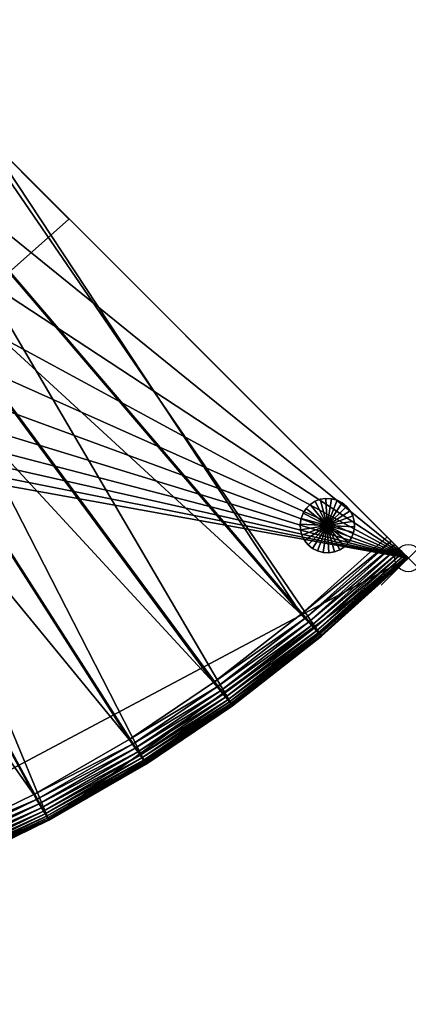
# Model space of a CAD drawing. Header units: inches. Extents: x 0 to 40.9, y -28 to 8.2.
# Tile 4 of 4: x 26.6 to 40.9, y -28 to 8.2. Entities that reach past the tile are written whole.
import ezdxf

# ---------------------------------------------------------------- set-up
doc = ezdxf.new("R2010")
doc.units = ezdxf.units.IN
doc.header["$MEASUREMENT"] = 0
doc.header["$PDMODE"] = 35
doc.header["$PDSIZE"] = 1
for name, color, linetype in [('A-FURN-3-NODE', 7, 'Continuous'), ('A-FURN-3-ST', 151, 'Continuous'), ('A-FURN-3-ST-BK', 151, 'Continuous'), ('A-FURN-3-ST-LG', 252, 'Continuous')]:
    doc.layers.add(name, color=color, linetype=linetype)

msp = doc.modelspace()

# ---------------------------------------------------------------- linework, layer by layer
at = {"layer": 'A-FURN-3-NODE'}
msp.add_point((40.878, -11.59), dxfattribs=at)

# ---------------------------------------------------------------- meshes
at = {"layer": 'A-FURN-3-ST'}
mesh = msp.add_polyface(dxfattribs=at)
corners = [(24.492, 4.804, 1.5), (40.878, -11.59, 1.5), (37.688, -14.462, 1.5), (22.502, 3.294, 1.5), (34.412, -17.017, 1.5), (20.524, 1.768, 1.5), (31.245, -19.162, 1.5), (18.699, 0.452, 1.5), (27.671, -21.232, 1.5), (24.492, 4.804, 12.132), (40.878, -11.59, 12.132), (16.545, -0.72, 12.132), (14.419, -1.874, 12.132), (40.878, -11.59, 12.132), (40.847, -11.559, 13.928), (40.87, -11.582, 13.741), (40.878, -11.59, 13.532), (40.753, -11.465, 14.236), (40.808, -11.52, 14.093), (40.598, -11.31, 14.456), (40.683, -11.395, 14.357), (40.38, -11.092, 14.588), (40.497, -11.209, 14.533), (40.1, -10.812, 14.632), (40.248, -10.96, 14.621), (24.873, 4.423, 14.533), (24.492, 4.804, 12.132), (40.878, -11.59, 12.132), (37.688, -14.462, 13.532), (36.938, -13.657, 14.632), (25.27, 4.026, 14.632), (19.26, -0.495, 14.632), (30.618, -18.257, 14.632), (33.722, -16.159, 14.632), (21.15, 0.863, 14.632), (37.68, -14.454, 13.741), (37.658, -14.43, 13.928), (37.62, -14.39, 14.093), (37.568, -14.333, 14.236), (37.5, -14.261, 14.357), (37.081, -13.81, 14.621), (37.208, -13.947, 14.588), (37.321, -14.067, 14.533), (37.418, -14.172, 14.456)]
mesh.append_faces([[corners[k] for k in face] for face in [(26, 16, 27)]], dxfattribs={"vtx0": -1})
mesh.append_faces([[corners[k] for k in face] for face in [(19, 17, 14), (23, 21, 19), (25, 23, 19), (26, 19, 14), (26, 14, 16)]], dxfattribs={"vtx0": -1, "vtx1": -1, "vtx2": -1})
mesh.append_faces([[corners[k] for k in face] for face in [(3, 2, 4), (5, 4, 6), (7, 6, 8), (31, 32, 33), (34, 33, 29)]], dxfattribs={"vtx0": -1, "vtx2": -1})
mesh.append_faces([[corners[k] for k in face] for face in [(7, 5, 6), (11, 12, 13), (34, 31, 33)]], dxfattribs={"vtx1": -1, "vtx2": -1})
mesh.append_faces([[corners[k] for k in face] for face in [(0, 1, 2), (9, 10, 1), (2, 1, 10), (14, 15, 16), (17, 18, 14), (19, 20, 17), (21, 22, 19), (23, 24, 21), (27, 16, 28), (29, 23, 30), (16, 15, 35), (15, 14, 36), (14, 18, 37), (38, 37, 18), (18, 17, 38), (39, 38, 17), (17, 20, 39), (24, 23, 29), (29, 40, 24), (21, 24, 40), (40, 41, 21), (22, 21, 41), (41, 42, 22), (19, 22, 42), (42, 43, 19), (20, 19, 43), (43, 39, 20)]], dxfattribs={"vtx2": -1})
mesh = msp.add_polyface(dxfattribs=at)
corners = [(22.502, 3.294, 1.5), (24.492, 4.804, 1.5), (37.688, -14.462, 1.5), (20.524, 1.768, 1.5), (34.412, -17.017, 1.5), (40.878, -11.59, 1.5), (24.492, 4.804, 12.132), (22.502, 3.294, 12.132), (18.699, 0.452, 12.132), (16.545, -0.72, 12.132), (40.878, -11.59, 12.132), (20.524, 1.768, 12.132), (22.502, 3.294, 12.132), (24.492, 4.804, 12.132), (22.502, 3.294, 12.132), (24.492, 4.804, 12.132), (40.878, -11.59, 12.132), (20.524, 1.768, 12.132), (18.699, 0.452, 12.132), (16.545, -0.72, 12.132), (14.419, -1.874, 12.132), (25.122, 4.174, 14.621), (25.27, 4.026, 14.632), (40.1, -10.812, 14.632), (24.873, 4.423, 14.533), (24.99, 4.306, 14.588), (24.686, 4.61, 14.357), (24.772, 4.524, 14.456), (24.562, 4.734, 14.093), (24.616, 4.68, 14.236), (24.5, 4.796, 13.741), (24.523, 4.773, 13.928), (24.492, 4.804, 13.532), (40.598, -11.31, 14.456), (23.192, 2.437, 14.632), (21.15, 0.863, 14.632), (36.938, -13.657, 14.632), (22.502, 3.294, 13.532), (22.509, 3.285, 13.741), (22.53, 3.259, 13.928), (22.565, 3.217, 14.093), (22.613, 3.157, 14.236), (23.061, 2.599, 14.621), (22.944, 2.745, 14.588), (22.84, 2.874, 14.533), (22.751, 2.985, 14.456), (22.675, 3.079, 14.357)]
mesh.append_faces([[corners[k] for k in face] for face in [(34, 36, 22)]], dxfattribs={"vtx0": -1, "vtx1": -1})
mesh.append_faces([[corners[k] for k in face] for face in [(24, 21, 23), (28, 26, 24), (15, 30, 28), (15, 28, 24), (15, 24, 33)]], dxfattribs={"vtx0": -1, "vtx1": -1, "vtx2": -1})
mesh.append_faces([[corners[k] for k in face] for face in [(13, 12, 10)]], dxfattribs={"vtx1": -1})
mesh.append_faces([[corners[k] for k in face] for face in [(0, 1, 2), (3, 0, 4), (8, 9, 10), (11, 8, 10), (12, 11, 10), (17, 14, 16), (18, 17, 16), (19, 18, 16), (20, 19, 16), (34, 35, 36)]], dxfattribs={"vtx1": -1, "vtx2": -1})
mesh.append_faces([[corners[k] for k in face] for face in [(5, 1, 6), (7, 6, 1), (14, 15, 16), (21, 22, 23), (24, 25, 21), (26, 27, 24), (28, 29, 26), (30, 31, 28), (15, 32, 30), (32, 15, 14), (30, 32, 37), (31, 30, 38), (28, 31, 39), (29, 28, 40), (26, 29, 41), (42, 34, 22), (22, 21, 42), (43, 42, 21), (21, 25, 43), (44, 43, 25), (25, 24, 44), (45, 44, 24), (24, 27, 45), (46, 45, 27), (27, 26, 46)]], dxfattribs={"vtx2": -1})
mesh = msp.add_polyface(dxfattribs=at)
corners = [(16.545, -0.72, 1.5), (18.699, 0.452, 1.5), (27.671, -21.232, 1.5), (14.419, -1.874, 1.5), (24.032, -23.011, 1.5), (16.545, -0.72, 12.132), (18.699, 0.452, 12.132), (7.422, -4.05, 12.132), (4.973, -4.43, 12.132), (40.878, -11.59, 12.132), (9.798, -3.498, 12.132), (12.133, -2.788, 12.132), (14.419, -1.874, 12.132), (12.133, -2.788, 12.132), (14.419, -1.874, 12.132), (40.878, -11.59, 12.132), (9.798, -3.498, 12.132), (7.422, -4.05, 12.132), (4.973, -4.43, 12.132), (18.699, 0.452, 13.532), (18.699, 0.452, 12.132), (16.545, -0.72, 12.132), (17.037, -1.704, 14.632), (14.84, -2.89, 14.632), (27.111, -20.285, 14.632), (19.26, -0.495, 14.632), (30.618, -18.257, 14.632), (18.705, 0.442, 13.741), (20.53, 1.759, 13.741), (18.722, 0.414, 13.928), (20.549, 1.731, 13.928), (18.75, 0.366, 14.093), (20.58, 1.686, 14.093), (18.789, 0.3, 14.236), (20.624, 1.623, 14.236), (18.839, 0.215, 14.357), (20.68, 1.541, 14.357), (16.545, -0.72, 13.532), (16.55, -0.73, 13.741), (16.565, -0.759, 13.928), (16.59, -0.808, 14.093), (16.624, -0.877, 14.236), (16.944, -1.517, 14.621), (19.153, -0.315, 14.621), (16.86, -1.35, 14.588), (19.058, -0.154, 14.588), (16.787, -1.202, 14.533), (18.974, -0.012, 14.533), (16.723, -1.074, 14.456), (18.901, 0.111, 14.456), (16.668, -0.966, 14.357), (21.15, 0.863, 14.632), (21.031, 1.035, 14.621), (20.925, 1.189, 14.588), (20.831, 1.325, 14.533), (20.749, 1.442, 14.456)]
mesh.append_faces([[corners[k] for k in face] for face in [(0, 1, 2), (3, 0, 4), (7, 8, 9), (10, 7, 9), (11, 10, 9), (12, 11, 9), (13, 14, 15), (16, 13, 15), (17, 16, 15), (18, 17, 15), (22, 23, 24), (25, 22, 26)]], dxfattribs={"vtx1": -1, "vtx2": -1})
mesh.append_faces([[corners[k] for k in face] for face in [(5, 6, 1), (19, 20, 21), (19, 27, 28), (27, 29, 30), (29, 31, 32), (31, 33, 34), (33, 35, 36), (27, 19, 37), (29, 27, 38), (31, 29, 39), (33, 31, 40), (35, 33, 41), (42, 22, 25), (25, 43, 42), (44, 42, 43), (43, 45, 44), (46, 44, 45), (45, 47, 46), (48, 46, 47), (47, 49, 48), (49, 35, 50), (43, 25, 51), (51, 52, 43), (45, 43, 52), (52, 53, 45), (47, 45, 53), (53, 54, 47), (49, 47, 54), (35, 49, 55)]], dxfattribs={"vtx2": -1})
mesh = msp.add_polyface(dxfattribs=at)
corners = [(16.545, -0.72, 1.5), (27.671, -21.232, 1.5), (24.032, -23.011, 1.5), (12.133, -2.788, 1.5), (20.244, -24.56, 1.5), (27.671, -21.232, 12.132), (24.032, -23.011, 12.132), (20.244, -24.56, 12.132), (24.032, -23.011, 12.132), (27.671, -21.232, 12.132), (12.347, -26.766, 12.132), (40.878, -11.59, 12.132), (2.519, -4.659, 12.132), (12.347, -26.766, 12.132), (2.519, -4.659, 12.132), (40.878, -11.59, 12.132), (27.671, -21.232, 12.132), (24.032, -23.011, 12.132), (20.244, -24.56, 12.132), (27.671, -21.232, 13.532), (24.032, -23.011, 13.532), (12.481, -3.832, 14.632), (19.823, -23.544, 14.632), (23.54, -22.027, 14.632), (14.84, -2.89, 14.632), (27.111, -20.285, 14.632), (17.037, -1.704, 14.632), (30.618, -18.257, 14.632), (24.027, -23.001, 13.741), (27.666, -21.222, 13.741), (24.013, -22.971, 13.928), (27.649, -21.194, 13.928), (23.988, -22.922, 14.093), (27.621, -21.146, 14.093), (23.954, -22.853, 14.236), (27.582, -21.08, 14.236), (23.909, -22.765, 14.357), (27.531, -20.995, 14.357), (20.139, -24.306, 14.357), (27.217, -20.465, 14.621), (23.634, -22.214, 14.621), (27.313, -20.626, 14.588), (23.718, -22.381, 14.588), (27.397, -20.768, 14.533), (23.791, -22.528, 14.533), (27.469, -20.891, 14.456), (23.855, -22.656, 14.456), (19.903, -23.737, 14.621), (19.975, -23.91, 14.588), (20.038, -24.062, 14.533), (20.093, -24.194, 14.456)]
mesh.append_faces([[corners[k] for k in face] for face in [(10, 9, 11), (12, 10, 11), (13, 14, 15), (16, 13, 15)]], dxfattribs={"vtx0": -1, "vtx1": -1, "vtx2": -1})
mesh.append_faces([[corners[k] for k in face] for face in [(0, 1, 2), (3, 2, 4), (21, 22, 23), (24, 23, 25), (26, 25, 27)]], dxfattribs={"vtx0": -1, "vtx2": -1})
mesh.append_faces([[corners[k] for k in face] for face in [(5, 6, 2), (2, 1, 5), (7, 8, 9), (16, 17, 18), (16, 19, 20), (20, 17, 16), (28, 20, 19), (19, 29, 28), (30, 28, 29), (29, 31, 30), (32, 30, 31), (31, 33, 32), (34, 32, 33), (33, 35, 34), (36, 34, 35), (35, 37, 36), (34, 36, 38), (39, 25, 23), (23, 40, 39), (41, 39, 40), (40, 42, 41), (43, 41, 42), (42, 44, 43), (45, 43, 44), (44, 46, 45), (37, 45, 46), (46, 36, 37), (40, 23, 22), (22, 47, 40), (42, 40, 47), (44, 42, 48), (46, 44, 49), (36, 46, 50)]], dxfattribs={"vtx2": -1})
mesh = msp.add_polyface(dxfattribs=at)
corners = [(12.133, -2.788, 1.5), (14.419, -1.874, 1.5), (24.032, -23.011, 1.5), (9.798, -3.498, 1.5), (20.244, -24.56, 1.5), (16.336, -25.796, 1.5), (7.422, -4.05, 1.5), (12.347, -26.766, 1.5), (4.973, -4.43, 1.5), (2.519, -4.659, 1.5), (8.277, -27.475, 1.5), (-0.006, -4.741, 1.5), (4.159, -27.882, 1.5), (-0.006, -28, 12.132), (-0.006, -4.741, 12.132), (2.519, -4.659, 12.132), (-0.006, -4.741, 12.132), (12.347, -26.766, 12.132), (4.973, -4.43, 12.132), (40.878, -11.59, 12.132), (2.519, -4.659, 12.132), (4.973, -4.43, 12.132), (40.878, -11.59, 12.132), (12.347, -26.766, 12.132), (-0.006, -4.741, 12.132), (-0.006, -5.446, 14.588), (-0.006, -5.281, 14.533), (-0.006, -5.138, 14.456), (-0.006, -5.842, 14.632), (-0.006, -5.633, 14.621), (-0.006, -27.461, 14.533), (-0.006, -28, 12.132), (-0.006, -4.785, 13.928), (-0.006, -4.741, 13.532), (2.558, -5.758, 14.632), (4.041, -26.789, 14.632), (5.092, -5.524, 14.632), (8.081, -26.392, 14.632), (7.618, -5.132, 14.632), (12.074, -25.7, 14.632), (15.989, -24.752, 14.632), (10.071, -4.564, 14.632), (19.823, -23.544, 14.632), (12.481, -3.832, 14.632), (14.84, -2.89, 14.632), (23.54, -22.027, 14.632), (2.551, -5.55, 14.621), (2.544, -5.363, 14.588), (2.538, -5.198, 14.533), (2.533, -5.055, 14.456), (5.069, -5.316, 14.621), (5.049, -5.13, 14.588)]
mesh.append_faces([[corners[k] for k in face] for face in [(31, 33, 24)]], dxfattribs={"vtx0": -1})
mesh.append_faces([[corners[k] for k in face] for face in [(28, 25, 27), (30, 28, 27), (31, 27, 32), (31, 32, 33)]], dxfattribs={"vtx0": -1, "vtx1": -1, "vtx2": -1})
mesh.append_faces([[corners[k] for k in face] for face in [(3, 4, 5), (6, 5, 7), (23, 24, 20), (38, 39, 40), (41, 40, 42)]], dxfattribs={"vtx0": -1, "vtx2": -1})
mesh.append_faces([[corners[k] for k in face] for face in [(0, 1, 2), (3, 0, 4), (6, 3, 5), (8, 6, 7), (9, 8, 10), (11, 9, 12), (15, 16, 17), (18, 15, 19), (20, 21, 22), (34, 28, 35), (36, 34, 37), (38, 36, 39), (41, 38, 40), (43, 41, 42), (44, 43, 45)]], dxfattribs={"vtx1": -1, "vtx2": -1})
mesh.append_faces([[corners[k] for k in face] for face in [(13, 14, 11), (25, 26, 27), (28, 29, 25), (29, 28, 34), (34, 46, 29), (25, 29, 46), (46, 47, 25), (26, 25, 47), (47, 48, 26), (27, 26, 48), (48, 49, 27), (46, 34, 36), (36, 50, 46), (47, 46, 50), (50, 51, 47), (48, 47, 51), (50, 36, 38)]], dxfattribs={"vtx2": -1})
mesh = msp.add_polyface(dxfattribs=at)
corners = [(40.878, -11.59, 12.132), (37.688, -14.462, 12.132), (37.688, -14.462, 1.5), (34.412, -17.017, 12.132), (34.412, -17.017, 1.5), (31.245, -19.162, 1.5), (34.412, -17.017, 12.132), (37.688, -14.462, 12.132), (40.878, -11.59, 12.132), (27.671, -21.232, 12.132), (34.412, -17.017, 12.132), (27.671, -21.232, 12.132), (40.878, -11.59, 12.132), (37.688, -14.462, 12.132), (37.688, -14.462, 13.532), (34.412, -17.017, 13.532), (31.245, -19.162, 13.532), (37.68, -14.454, 13.741), (40.878, -11.59, 13.532), (37.658, -14.43, 13.928), (40.87, -11.582, 13.741), (37.62, -14.39, 14.093), (40.847, -11.559, 13.928), (34.405, -17.008, 13.741), (34.384, -16.982, 13.928), (34.35, -16.939, 14.093), (34.301, -16.879, 14.236), (37.568, -14.333, 14.236), (34.239, -16.802, 14.357), (37.5, -14.261, 14.357), (31.239, -19.152, 13.741), (31.22, -19.125, 13.928), (31.188, -19.08, 14.093), (31.145, -19.017, 14.236), (31.088, -18.935, 14.357), (37.081, -13.81, 14.621), (36.938, -13.657, 14.632), (33.722, -16.159, 14.632), (33.853, -16.322, 14.621), (37.208, -13.947, 14.588), (33.97, -16.468, 14.588), (37.321, -14.067, 14.533), (34.074, -16.597, 14.533), (37.418, -14.172, 14.456), (34.163, -16.708, 14.456), (30.938, -18.718, 14.533), (31.019, -18.836, 14.456)]
mesh.append_faces([[corners[k] for k in face] for face in [(9, 6, 8), (10, 11, 12)]], dxfattribs={"vtx0": -1, "vtx1": -1, "vtx2": -1})
mesh.append_faces([[corners[k] for k in face] for face in [(13, 10, 12)]], dxfattribs={"vtx1": -1})
mesh.append_faces([[corners[k] for k in face] for face in [(0, 1, 2), (1, 3, 4), (4, 2, 1), (5, 4, 3), (6, 7, 8), (14, 13, 12), (13, 14, 15), (15, 10, 13), (10, 15, 16), (17, 14, 18), (19, 17, 20), (21, 19, 22), (23, 15, 14), (14, 17, 23), (24, 23, 17), (17, 19, 24), (25, 24, 19), (19, 21, 25), (26, 25, 21), (21, 27, 26), (28, 26, 27), (27, 29, 28), (15, 23, 30), (23, 24, 31), (24, 25, 32), (25, 26, 33), (26, 28, 34), (35, 36, 37), (37, 38, 35), (39, 35, 38), (38, 40, 39), (41, 39, 40), (40, 42, 41), (43, 41, 42), (42, 44, 43), (29, 43, 44), (44, 28, 29), (44, 42, 45), (28, 44, 46)]], dxfattribs={"vtx2": -1})
mesh = msp.add_polyface(dxfattribs=at)
corners = [(34.412, -17.017, 12.132), (31.245, -19.162, 12.132), (31.245, -19.162, 1.5), (27.671, -21.232, 12.132), (27.671, -21.232, 1.5), (27.671, -21.232, 12.132), (31.245, -19.162, 12.132), (34.412, -17.017, 12.132), (34.412, -17.017, 12.132), (31.245, -19.162, 12.132), (27.671, -21.232, 12.132), (31.245, -19.162, 13.532), (27.671, -21.232, 13.532), (31.239, -19.152, 13.741), (34.412, -17.017, 13.532), (31.22, -19.125, 13.928), (34.405, -17.008, 13.741), (31.188, -19.08, 14.093), (34.384, -16.982, 13.928), (31.145, -19.017, 14.236), (34.35, -16.939, 14.093), (31.088, -18.935, 14.357), (34.301, -16.879, 14.236), (27.666, -21.222, 13.741), (27.649, -21.194, 13.928), (27.621, -21.146, 14.093), (27.582, -21.08, 14.236), (27.531, -20.995, 14.357), (33.853, -16.322, 14.621), (33.722, -16.159, 14.632), (30.618, -18.257, 14.632), (30.737, -18.429, 14.621), (33.97, -16.468, 14.588), (30.844, -18.583, 14.588), (34.074, -16.597, 14.533), (30.938, -18.718, 14.533), (31.019, -18.836, 14.456), (34.163, -16.708, 14.456), (34.239, -16.802, 14.357), (27.111, -20.285, 14.632), (27.217, -20.465, 14.621), (27.313, -20.626, 14.588), (27.397, -20.768, 14.533), (27.469, -20.891, 14.456)]
mesh.append_faces([[corners[k] for k in face] for face in [(0, 1, 2), (1, 3, 4), (4, 2, 1), (5, 6, 7), (8, 9, 10), (11, 9, 8), (9, 11, 12), (12, 10, 9), (13, 11, 14), (15, 13, 16), (17, 15, 18), (19, 17, 20), (21, 19, 22), (23, 12, 11), (11, 13, 23), (24, 23, 13), (13, 15, 24), (25, 24, 15), (15, 17, 25), (26, 25, 17), (17, 19, 26), (27, 26, 19), (19, 21, 27), (28, 29, 30), (30, 31, 28), (32, 28, 31), (31, 33, 32), (34, 32, 33), (33, 35, 34), (35, 36, 37), (36, 21, 38), (31, 30, 39), (39, 40, 31), (33, 31, 40), (40, 41, 33), (35, 33, 41), (41, 42, 35), (36, 35, 42), (42, 43, 36), (21, 36, 43), (43, 27, 21)]], dxfattribs={"vtx2": -1})
mesh = msp.add_polyface(dxfattribs=at)
corners = [(20.244, -24.56, 12.132), (16.336, -25.796, 12.132), (16.336, -25.796, 1.5), (20.244, -24.56, 1.5), (24.032, -23.011, 12.132), (24.032, -23.011, 1.5), (12.347, -26.766, 12.132), (20.244, -24.56, 12.132), (27.671, -21.232, 12.132), (27.671, -21.232, 12.132), (20.244, -24.56, 12.132), (12.347, -26.766, 12.132), (20.244, -24.56, 13.532), (16.336, -25.796, 13.532), (16.336, -25.796, 12.132), (24.032, -23.011, 12.132), (24.032, -23.011, 13.532), (16.333, -25.785, 13.741), (20.24, -24.55, 13.741), (16.322, -25.754, 13.928), (20.228, -24.52, 13.928), (16.305, -25.702, 14.093), (20.207, -24.469, 14.093), (16.281, -25.629, 14.236), (20.177, -24.398, 14.236), (16.249, -25.535, 14.357), (20.139, -24.306, 14.357), (24.027, -23.001, 13.741), (24.013, -22.971, 13.928), (23.988, -22.922, 14.093), (23.954, -22.853, 14.236), (19.903, -23.737, 14.621), (19.975, -23.91, 14.588), (23.718, -22.381, 14.588), (20.038, -24.062, 14.533), (23.791, -22.528, 14.533), (20.093, -24.194, 14.456), (23.855, -22.656, 14.456), (23.909, -22.765, 14.357), (19.823, -23.544, 14.632), (15.989, -24.752, 14.632), (16.055, -24.951, 14.621), (16.114, -25.128, 14.588), (16.166, -25.284, 14.533), (16.211, -25.42, 14.456)]
mesh.append_faces([[corners[k] for k in face] for face in [(6, 7, 8), (9, 10, 11)]], dxfattribs={"vtx0": -1, "vtx1": -1, "vtx2": -1})
mesh.append_faces([[corners[k] for k in face] for face in [(0, 1, 2), (2, 3, 0), (4, 0, 3), (3, 5, 4), (10, 12, 13), (13, 14, 10), (15, 16, 12), (12, 10, 15), (17, 13, 12), (12, 18, 17), (19, 17, 18), (18, 20, 19), (21, 19, 20), (20, 22, 21), (23, 21, 22), (22, 24, 23), (25, 23, 24), (24, 26, 25), (18, 12, 16), (16, 27, 18), (20, 18, 27), (27, 28, 20), (22, 20, 28), (28, 29, 22), (24, 22, 29), (29, 30, 24), (26, 24, 30), (31, 32, 33), (32, 34, 35), (34, 36, 37), (36, 26, 38), (31, 39, 40), (32, 31, 41), (34, 32, 42), (42, 43, 34), (36, 34, 43), (43, 44, 36), (26, 36, 44), (44, 25, 26)]], dxfattribs={"vtx2": -1})
at = {"layer": 'A-FURN-3-ST-BK'}
mesh = msp.add_polyface(dxfattribs=at)
corners = [(20.902, 1.033, 28.006), (22.919, 2.576, 28.006), (22.864, 2.638, 28.169), (20.851, 1.098, 28.169), (22.784, 2.728, 28.307), (20.778, 1.194, 28.307), (22.685, 2.84, 28.412), (25.203, 4.082, 14.827), (28.403, 0.878, 14.827), (26.186, -1.093, 14.827), (23.226, 2.319, 14.827), (24.909, 4.365, 28.006), (24.852, 4.425, 28.169), (24.769, 4.511, 28.307), (24.665, 4.62, 28.412), (24.548, 4.743, 28.478), (22.571, 2.968, 28.478), (21.084, 8.213, 28.5), (24.386, 4.82, 1.5), (24.422, 4.858, 13.727), (22.477, 3.124, 13.727), (22.436, 3.084, 1.5), (21.084, 8.213, 1.5), (24.43, 4.85, 13.936), (24.454, 4.828, 14.123), (24.493, 4.789, 14.288), (24.548, 4.735, 14.431), (24.619, 4.665, 14.552), (24.704, 4.58, 14.651), (24.806, 4.479, 14.728), (24.923, 4.363, 14.783), (25.055, 4.23, 14.816), (23.084, 2.472, 14.816), (21.19, 0.754, 14.827), (22.957, 2.609, 14.783), (21.059, 0.917, 14.816), (22.844, 2.73, 14.728), (20.942, 1.063, 14.783), (22.747, 2.834, 14.651), (20.838, 1.191, 14.728), (22.664, 2.923, 14.552), (22.485, 3.116, 13.936), (22.507, 3.092, 14.123), (22.545, 3.052, 14.288), (22.597, 2.995, 14.431)]
mesh.append_faces([[corners[k] for k in face] for face in [(14, 17, 15)]], dxfattribs={"vtx0": -1})
mesh.append_faces([[corners[k] for k in face] for face in [(11, 31, 17)]], dxfattribs={"vtx0": -1, "vtx1": -1, "vtx2": -1})
mesh.append_faces([[corners[k] for k in face] for face in [(23, 22, 17), (11, 7, 31)]], dxfattribs={"vtx0": -1, "vtx2": -1})
mesh.append_faces([[corners[k] for k in face] for face in [(23, 19, 22), (24, 23, 17), (25, 24, 17), (26, 25, 17), (27, 26, 17), (28, 27, 17), (29, 28, 17), (30, 29, 17), (31, 30, 17), (12, 11, 17), (13, 12, 17), (14, 13, 17)]], dxfattribs={"vtx1": -1, "vtx2": -1})
mesh.append_faces([[corners[k] for k in face] for face in [(0, 1, 2), (3, 2, 4), (5, 4, 6), (7, 8, 9), (9, 10, 7), (9, 8, 11), (11, 1, 9), (1, 11, 12), (12, 2, 1), (2, 12, 13), (13, 4, 2), (4, 13, 14), (14, 6, 4), (6, 14, 15), (15, 16, 6), (16, 15, 17), (18, 19, 20), (20, 21, 18), (19, 18, 22), (11, 8, 7), (32, 10, 33), (34, 32, 35), (36, 34, 37), (38, 36, 39), (31, 7, 10), (10, 32, 31), (30, 31, 32), (32, 34, 30), (29, 30, 34), (34, 36, 29), (28, 29, 36), (36, 38, 28), (27, 28, 38), (38, 40, 27), (41, 20, 19), (19, 23, 41), (42, 41, 23), (23, 24, 42), (43, 42, 24), (24, 25, 43), (44, 43, 25), (25, 26, 44), (40, 44, 26), (26, 27, 40)]], dxfattribs={"vtx2": -1})
at = {"layer": 'A-FURN-3-ST-LG'}
mesh = msp.add_polyface(dxfattribs=at)
corners = [(37.902, -10.391, 0), (37.195, -11.098, 0), (37.357, -11.23, 0), (37.543, -11.325, 0), (37.745, -11.379, 0), (37.954, -11.39, 0), (38.161, -11.357, 0), (38.356, -11.283, 0), (38.531, -11.169, 0), (38.679, -11.021, 0), (38.793, -10.846, 0), (38.868, -10.651, 0), (38.901, -10.444, 0), (38.89, -10.235, 0), (38.836, -10.033, 0), (38.741, -9.847, 0), (38.61, -9.685, 0), (38.447, -9.553, 0), (38.261, -9.458, 0), (38.059, -9.404, 0), (37.85, -9.393, 0), (37.644, -9.425, 0), (37.449, -9.5, 0), (37.273, -9.614, 0), (37.125, -9.762, 0), (37.011, -9.937, 0), (36.936, -10.132, 0), (36.904, -10.339, 0), (36.914, -10.547, 0), (36.968, -10.749, 0), (37.063, -10.936, 0), (37.195, -11.098, 1.5), (37.357, -11.23, 1.5), (37.543, -11.325, 1.5), (37.745, -11.379, 1.5), (37.954, -11.39, 1.5), (38.161, -11.357, 1.5), (38.356, -11.283, 1.5), (38.531, -11.169, 1.5), (38.679, -11.021, 1.5), (38.793, -10.846, 1.5), (38.868, -10.651, 1.5), (38.901, -10.444, 1.5), (38.89, -10.235, 1.5), (38.836, -10.033, 1.5), (38.741, -9.847, 1.5), (38.61, -9.685, 1.5), (38.447, -9.553, 1.5), (38.261, -9.458, 1.5), (38.059, -9.404, 1.5), (37.85, -9.393, 1.5), (37.644, -9.425, 1.5), (37.449, -9.5, 1.5), (37.273, -9.614, 1.5), (37.125, -9.762, 1.5), (37.011, -9.937, 1.5), (36.936, -10.132, 1.5), (36.904, -10.339, 1.5), (36.914, -10.547, 1.5), (36.968, -10.749, 1.5), (37.063, -10.936, 1.5), (37.902, -10.391, 1.5)]
mesh.append_faces([[corners[k] for k in face] for face in [(1, 32, 31), (2, 33, 32), (3, 34, 33), (4, 35, 34), (5, 36, 35), (6, 37, 36), (7, 38, 37), (8, 39, 38), (9, 40, 39), (10, 41, 40), (11, 42, 41), (12, 43, 42), (13, 44, 43), (14, 45, 44), (15, 46, 45), (16, 47, 46), (17, 48, 47), (18, 49, 48), (19, 50, 49), (20, 51, 50), (21, 52, 51), (22, 53, 52), (23, 54, 53), (24, 55, 54), (25, 56, 55), (26, 57, 56), (27, 58, 57), (28, 59, 58), (29, 60, 59), (30, 31, 60)]], dxfattribs={"vtx0": -1})
mesh.append_faces([[corners[k] for k in face] for face in [(0, 2, 1), (0, 3, 2), (0, 4, 3), (0, 5, 4), (0, 6, 5), (0, 7, 6), (0, 8, 7), (0, 9, 8), (0, 10, 9), (0, 11, 10), (0, 12, 11), (0, 13, 12), (0, 14, 13), (0, 15, 14), (0, 16, 15), (0, 17, 16), (0, 18, 17), (0, 19, 18), (0, 20, 19), (0, 21, 20), (0, 22, 21), (0, 23, 22), (0, 24, 23), (0, 25, 24), (0, 26, 25), (0, 27, 26), (0, 28, 27), (0, 29, 28), (0, 30, 29), (0, 1, 30), (61, 31, 32), (61, 32, 33), (61, 33, 34), (61, 34, 35), (61, 35, 36), (61, 36, 37), (61, 37, 38), (61, 38, 39), (61, 39, 40), (61, 40, 41), (61, 41, 42), (61, 42, 43), (61, 43, 44), (61, 44, 45), (61, 45, 46), (61, 46, 47), (61, 47, 48), (61, 48, 49), (61, 49, 50), (61, 50, 51), (61, 51, 52), (61, 52, 53), (61, 53, 54), (61, 54, 55), (61, 55, 56), (61, 56, 57), (61, 57, 58), (61, 58, 59), (61, 59, 60), (61, 60, 31)]], dxfattribs={"vtx0": -1, "vtx2": -1})
mesh.append_faces([[corners[k] for k in face] for face in [(1, 2, 32), (2, 3, 33), (3, 4, 34), (4, 5, 35), (5, 6, 36), (6, 7, 37), (7, 8, 38), (8, 9, 39), (9, 10, 40), (10, 11, 41), (11, 12, 42), (12, 13, 43), (13, 14, 44), (14, 15, 45), (15, 16, 46), (16, 17, 47), (17, 18, 48), (18, 19, 49), (19, 20, 50), (20, 21, 51), (21, 22, 52), (22, 23, 53), (23, 24, 54), (24, 25, 55), (25, 26, 56), (26, 27, 57), (27, 28, 58), (28, 29, 59), (29, 30, 60), (30, 1, 31)]], dxfattribs={"vtx2": -1})

doc.saveas('drawing.dxf')
